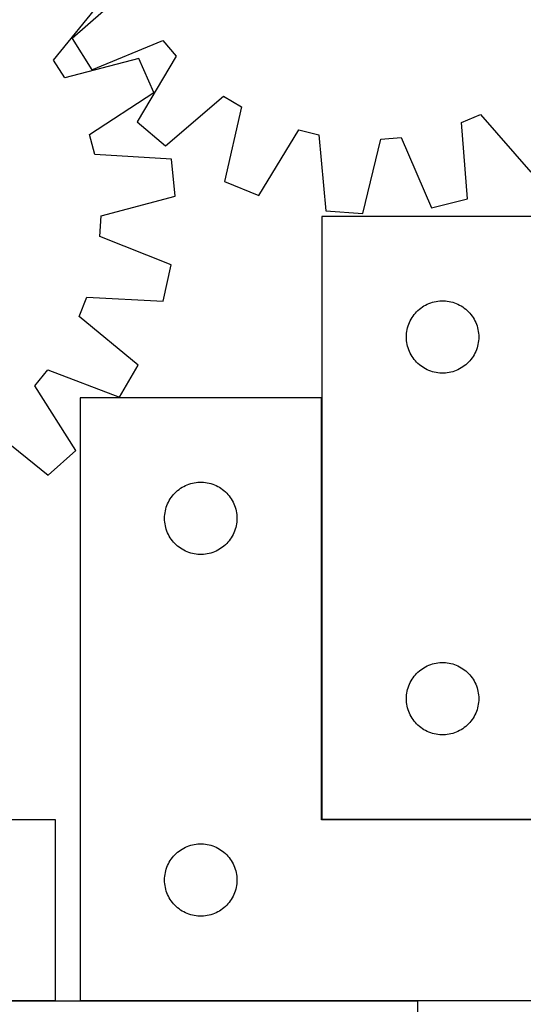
# Model space of a CAD drawing. Header units: millimetres. Extents: x 7 to 1493, y 7 to 2993.
# Tile 4 of 13: x 292 to 500, y 2113 to 2521. Entities that reach past the tile are written whole.
import ezdxf

# ---------------------------------------------------------------- set-up
doc = ezdxf.new("R2010")
doc.units = ezdxf.units.MM
doc.layers.add('COMMON', color=5, linetype='CONTINUOUS', true_color=0x0000ff)
doc.layers.add('CUT', color=7, linetype='CONTINUOUS', true_color=0x000000)

msp = doc.modelspace()

# ---------------------------------------------------------------- linework, layer by layer
at = {"layer": 'COMMON'}
for p, q in [((416.811497, 2364.404847), (416.811497, 2189.604848)), ((416.911498, 2189.504847), (616.711497, 2189.504847)), ((306.528991, 2114.248606), (6.694505, 2114.248606))]:
    msp.add_line(p, q, dxfattribs=at)
at = {"layer": 'CUT'}
for p, q in [((337.369996, 2534.324451), (313.475692, 2513.395117)), ((305.67266, 2504.332986), (325.643533, 2529.033977)), ((313.475692, 2513.395117), (321.606141, 2500.332715)), ((321.606141, 2500.332715), (350.934879, 2512.53107)), ((350.934879, 2512.53107), (356.548787, 2506.050067)), ((310.308414, 2497.119862), (305.67266, 2504.332986)), ((341.073177, 2505.025813), (310.308414, 2497.119862)), ((356.548787, 2506.050067), (340.291474, 2478.761342)), ((347.264493, 2490.940425), (341.073177, 2505.025813)), ((320.638037, 2473.619726), (347.264493, 2490.940425)), ((352.060494, 2468.850705), (376.184283, 2489.515109)), ((376.184283, 2489.515109), (383.526167, 2485.086101)), ((383.526167, 2485.086101), (376.497223, 2454.109195)), ((340.291474, 2478.761342), (352.060494, 2468.850705)), ((474.727385, 2478.547801), (482.625979, 2481.884205)), ((477.265632, 2446.885015), (474.727385, 2478.547801)), ((482.625979, 2481.884205), (503.555313, 2457.989901)), ((390.752781, 2448.320448), (407.310215, 2475.428124)), ((407.310215, 2475.428124), (415.661401, 2473.484654)), ((322.817923, 2465.327111), (320.638037, 2473.619726)), ((415.661401, 2473.484654), (418.548868, 2441.851803)), ((433.895531, 2440.751586), (441.265855, 2471.649047)), ((441.265855, 2471.649047), (449.808869, 2472.381356)), ((449.808869, 2472.381356), (462.330102, 2443.189003)), ((354.520026, 2463.339283), (322.817923, 2465.327111)), ((356.055693, 2448.030061), (354.520026, 2463.339283)), ((376.497223, 2454.109195), (390.752781, 2448.320448)), ((325.380038, 2439.785124), (356.055693, 2448.030061)), ((462.330102, 2443.189003), (477.265632, 2446.885015)), ((418.548868, 2441.851803), (433.895531, 2440.751586)), ((324.890674, 2431.224757), (325.380038, 2439.785124)), ((516.911498, 2439.604848), (416.911498, 2439.604848)), ((416.911498, 2439.604848), (416.911498, 2189.604848)), ((354.426892, 2419.537731), (324.890674, 2431.224757)), ((351.156589, 2404.503249), (354.426892, 2419.537731)), ((316.32377, 2398.150975), (319.434482, 2406.141147)), ((319.434482, 2406.141147), (351.156589, 2404.503249)), ((456.722398, 2400.613128), (457.3026, 2401.123055)), ((457.3026, 2401.123055), (457.908284, 2401.602437)), ((457.908284, 2401.602437), (458.537842, 2402.050003)), ((458.537842, 2402.050003), (459.189606, 2402.464567)), ((459.189606, 2402.464567), (459.861847, 2402.84503)), ((459.861847, 2402.84503), (460.552782, 2403.190382)), ((460.552782, 2403.190382), (461.26058, 2403.499707)), ((461.26058, 2403.499707), (461.983362, 2403.772186)), ((461.983362, 2403.772186), (462.719214, 2404.007096)), ((462.719214, 2404.007096), (463.466182, 2404.203814)), ((463.466182, 2404.203814), (464.222287, 2404.361817)), ((464.222287, 2404.361817), (464.985523, 2404.480688)), ((464.985523, 2404.480688), (465.753866, 2404.560111)), ((465.753866, 2404.560111), (466.525279, 2404.599875)), ((466.525279, 2404.599875), (467.297717, 2404.599875)), ((467.297717, 2404.599875), (468.06913, 2404.560111)), ((468.06913, 2404.560111), (468.837473, 2404.480688)), ((468.837473, 2404.480688), (469.60071, 2404.361817)), ((469.60071, 2404.361817), (470.356814, 2404.203814)), ((470.356814, 2404.203814), (471.103783, 2404.007096)), ((471.103783, 2404.007096), (471.839634, 2403.772186)), ((471.839634, 2403.772186), (472.562417, 2403.499707)), ((472.562417, 2403.499707), (473.270214, 2403.190382)), ((473.270214, 2403.190382), (473.961149, 2402.84503)), ((473.961149, 2402.84503), (474.63339, 2402.464567)), ((474.63339, 2402.464567), (475.285154, 2402.050003)), ((475.285154, 2402.050003), (475.914712, 2401.602437)), ((475.914712, 2401.602437), (476.520396, 2401.123055)), ((476.520396, 2401.123055), (477.100598, 2400.613128)), ((340.802893, 2377.90876), (316.32377, 2398.150975)), ((453.494192, 2396.311255), (453.85722, 2396.993069)), ((453.85722, 2396.993069), (454.254865, 2397.655291)), ((454.254865, 2397.655291), (454.686073, 2398.296164)), ((454.686073, 2398.296164), (455.149701, 2398.91399)), ((455.149701, 2398.91399), (455.644519, 2399.50713)), ((455.644519, 2399.50713), (456.169215, 2400.07401)), ((456.169215, 2400.07401), (456.722398, 2400.613128)), ((477.100598, 2400.613128), (477.653781, 2400.07401)), ((477.653781, 2400.07401), (478.178477, 2399.50713)), ((478.178477, 2399.50713), (478.673295, 2398.91399)), ((478.673295, 2398.91399), (479.136923, 2398.296164)), ((479.136923, 2398.296164), (479.568132, 2397.655291)), ((479.568132, 2397.655291), (479.965777, 2396.993069)), ((479.965777, 2396.993069), (480.328804, 2396.311255)), ((452.09018, 2391.913207), (452.228663, 2392.673129)), ((452.228663, 2392.673129), (452.406082, 2393.424915)), ((452.406082, 2393.424915), (452.621967, 2394.16657)), ((452.621967, 2394.16657), (452.875746, 2394.896129)), ((452.875746, 2394.896129), (453.166745, 2395.611656)), ((453.166745, 2395.611656), (453.494192, 2396.311255)), ((480.328804, 2396.311255), (480.656252, 2395.611656)), ((480.656252, 2395.611656), (480.94725, 2394.896129)), ((480.94725, 2394.896129), (481.201029, 2394.16657)), ((481.201029, 2394.16657), (481.416914, 2393.424915)), ((481.416914, 2393.424915), (481.594333, 2392.673129)), ((481.594333, 2392.673129), (481.732817, 2391.913207)), ((451.911498, 2389.604848), (451.931387, 2390.377029)), ((451.931387, 2388.832667), (451.911498, 2389.604848)), ((451.931387, 2390.377029), (451.991, 2391.147163)), ((451.991, 2388.062533), (451.931387, 2388.832667)), ((451.991, 2391.147163), (452.09018, 2391.913207)), ((481.732817, 2391.913207), (481.831996, 2391.147163)), ((481.831996, 2391.147163), (481.891609, 2390.377029)), ((481.891609, 2388.832667), (481.831996, 2388.062533)), ((481.891609, 2390.377029), (481.911498, 2389.604848)), ((481.911498, 2389.604848), (481.891609, 2388.832667)), ((452.09018, 2387.296489), (451.991, 2388.062533)), ((452.228663, 2386.536567), (452.09018, 2387.296489)), ((452.406082, 2385.784781), (452.228663, 2386.536567)), ((452.621967, 2385.043125), (452.406082, 2385.784781)), ((452.875746, 2384.313567), (452.621967, 2385.043125)), ((481.201029, 2385.043125), (480.94725, 2384.313567)), ((481.416914, 2385.784781), (481.201029, 2385.043125)), ((481.594333, 2386.536567), (481.416914, 2385.784781)), ((481.732817, 2387.296489), (481.594333, 2386.536567)), ((481.831996, 2388.062533), (481.732817, 2387.296489)), ((453.166745, 2383.598039), (452.875746, 2384.313567)), ((453.494192, 2382.898441), (453.166745, 2383.598039)), ((453.85722, 2382.216627), (453.494192, 2382.898441)), ((454.254865, 2381.554405), (453.85722, 2382.216627)), ((454.686073, 2380.913531), (454.254865, 2381.554405)), ((455.149701, 2380.295706), (454.686073, 2380.913531)), ((479.136923, 2380.913531), (478.673295, 2380.295706)), ((479.568132, 2381.554405), (479.136923, 2380.913531)), ((479.965777, 2382.216627), (479.568132, 2381.554405)), ((480.328804, 2382.898441), (479.965777, 2382.216627)), ((480.656252, 2383.598039), (480.328804, 2382.898441)), ((480.94725, 2384.313567), (480.656252, 2383.598039)), ((333.046739, 2364.620697), (340.802893, 2377.90876)), ((455.644519, 2379.702566), (455.149701, 2380.295706)), ((456.169215, 2379.135686), (455.644519, 2379.702566)), ((456.722398, 2378.596567), (456.169215, 2379.135686)), ((457.3026, 2378.086641), (456.722398, 2378.596567)), ((457.908284, 2377.607259), (457.3026, 2378.086641)), ((458.537842, 2377.159693), (457.908284, 2377.607259)), ((459.189606, 2376.745128), (458.537842, 2377.159693)), ((459.861847, 2376.364666), (459.189606, 2376.745128)), ((460.552782, 2376.019314), (459.861847, 2376.364666)), ((473.961149, 2376.364666), (473.270214, 2376.019314)), ((474.63339, 2376.745128), (473.961149, 2376.364666)), ((475.285154, 2377.159693), (474.63339, 2376.745128)), ((475.914712, 2377.607259), (475.285154, 2377.159693)), ((476.520396, 2378.086641), (475.914712, 2377.607259)), ((477.100598, 2378.596567), (476.520396, 2378.086641)), ((477.653781, 2379.135686), (477.100598, 2378.596567)), ((478.178477, 2379.702566), (477.653781, 2379.135686)), ((478.673295, 2380.295706), (478.178477, 2379.702566)), ((297.955799, 2369.343259), (303.383361, 2375.981101)), ((303.383361, 2375.981101), (333.046739, 2364.620697)), ((461.26058, 2375.709988), (460.552782, 2376.019314)), ((461.983362, 2375.437509), (461.26058, 2375.709988)), ((462.719214, 2375.2026), (461.983362, 2375.437509)), ((463.466182, 2375.005882), (462.719214, 2375.2026)), ((464.222287, 2374.847879), (463.466182, 2375.005882)), ((464.985523, 2374.729008), (464.222287, 2374.847879)), ((465.753866, 2374.649585), (464.985523, 2374.729008)), ((466.525279, 2374.609821), (465.753866, 2374.649585)), ((467.297717, 2374.609821), (466.525279, 2374.609821)), ((468.06913, 2374.649585), (467.297717, 2374.609821)), ((468.837473, 2374.729008), (468.06913, 2374.649585)), ((469.60071, 2374.847879), (468.837473, 2374.729008)), ((470.356814, 2375.005882), (469.60071, 2374.847879)), ((471.103783, 2375.2026), (470.356814, 2375.005882)), ((471.839634, 2375.437509), (471.103783, 2375.2026)), ((472.562417, 2375.709988), (471.839634, 2375.437509)), ((473.270214, 2376.019314), (472.562417, 2375.709988)), ((314.981641, 2342.527304), (297.955799, 2369.343259)), ((416.711497, 2364.404847), (316.711497, 2364.404847)), ((316.711497, 2364.404847), (316.711497, 2114.404847)), ((416.711497, 2189.404847), (416.711497, 2364.404847)), ((278.797872, 2352.257262), (303.498863, 2332.286388)), ((303.498863, 2332.286388), (314.981641, 2342.527304)), ((358.989605, 2327.264566), (359.661846, 2327.645029)), ((359.661846, 2327.645029), (360.352781, 2327.990381)), ((360.352781, 2327.990381), (361.060579, 2328.299706)), ((361.060579, 2328.299706), (361.783361, 2328.572185)), ((361.783361, 2328.572185), (362.519213, 2328.807095)), ((362.519213, 2328.807095), (363.266181, 2329.003813)), ((363.266181, 2329.003813), (364.022286, 2329.161816)), ((364.022286, 2329.161816), (364.785522, 2329.280687)), ((364.785522, 2329.280687), (365.553865, 2329.36011)), ((365.553865, 2329.36011), (366.325278, 2329.399874)), ((366.325278, 2329.399874), (367.097716, 2329.399874)), ((367.097716, 2329.399874), (367.869129, 2329.36011)), ((367.869129, 2329.36011), (368.637472, 2329.280687)), ((368.637472, 2329.280687), (369.400709, 2329.161816)), ((369.400709, 2329.161816), (370.156813, 2329.003813)), ((370.156813, 2329.003813), (370.903782, 2328.807095)), ((370.903782, 2328.807095), (371.639633, 2328.572185)), ((371.639633, 2328.572185), (372.362416, 2328.299706)), ((372.362416, 2328.299706), (373.070213, 2327.990381)), ((373.070213, 2327.990381), (373.761148, 2327.645029)), ((373.761148, 2327.645029), (374.433389, 2327.264566)), ((354.486072, 2323.096163), (354.9497, 2323.713989)), ((354.9497, 2323.713989), (355.444518, 2324.307129)), ((355.444518, 2324.307129), (355.969214, 2324.874009)), ((355.969214, 2324.874009), (356.522397, 2325.413127)), ((356.522397, 2325.413127), (357.102599, 2325.923054)), ((357.102599, 2325.923054), (357.708283, 2326.402436)), ((357.708283, 2326.402436), (358.337841, 2326.850002)), ((358.337841, 2326.850002), (358.989605, 2327.264566)), ((374.433389, 2327.264566), (375.085153, 2326.850002)), ((375.085153, 2326.850002), (375.714711, 2326.402436)), ((375.714711, 2326.402436), (376.320395, 2325.923054)), ((376.320395, 2325.923054), (376.900597, 2325.413127)), ((376.900597, 2325.413127), (377.45378, 2324.874009)), ((377.45378, 2324.874009), (377.978476, 2324.307129)), ((377.978476, 2324.307129), (378.473294, 2323.713989)), ((378.473294, 2323.713989), (378.936922, 2323.096163)), ((352.421966, 2318.966569), (352.675745, 2319.696128)), ((352.675745, 2319.696128), (352.966744, 2320.411655)), ((352.966744, 2320.411655), (353.294191, 2321.111254)), ((353.294191, 2321.111254), (353.657219, 2321.793068)), ((353.657219, 2321.793068), (354.054864, 2322.45529)), ((354.054864, 2322.45529), (354.486072, 2323.096163)), ((378.936922, 2323.096163), (379.368131, 2322.45529)), ((379.368131, 2322.45529), (379.765776, 2321.793068)), ((379.765776, 2321.793068), (380.128803, 2321.111254)), ((380.128803, 2321.111254), (380.456251, 2320.411655)), ((380.456251, 2320.411655), (380.747249, 2319.696128)), ((380.747249, 2319.696128), (381.001028, 2318.966569)), ((351.711497, 2314.404847), (351.731386, 2315.177028)), ((351.731386, 2315.177028), (351.790999, 2315.947162)), ((351.790999, 2315.947162), (351.890179, 2316.713206)), ((351.890179, 2316.713206), (352.028662, 2317.473128)), ((352.028662, 2317.473128), (352.206081, 2318.224914)), ((352.206081, 2318.224914), (352.421966, 2318.966569)), ((381.001028, 2318.966569), (381.216913, 2318.224914)), ((381.216913, 2318.224914), (381.394332, 2317.473128)), ((381.394332, 2317.473128), (381.532816, 2316.713206)), ((381.532816, 2316.713206), (381.631995, 2315.947162)), ((381.631995, 2315.947162), (381.691608, 2315.177028)), ((381.691608, 2315.177028), (381.711497, 2314.404847)), ((351.731386, 2313.632666), (351.711497, 2314.404847)), ((351.790999, 2312.862532), (351.731386, 2313.632666)), ((351.890179, 2312.096488), (351.790999, 2312.862532)), ((352.028662, 2311.336566), (351.890179, 2312.096488)), ((352.206081, 2310.58478), (352.028662, 2311.336566)), ((381.394332, 2311.336566), (381.216913, 2310.58478)), ((381.532816, 2312.096488), (381.394332, 2311.336566)), ((381.631995, 2312.862532), (381.532816, 2312.096488)), ((381.691608, 2313.632666), (381.631995, 2312.862532)), ((381.711497, 2314.404847), (381.691608, 2313.632666)), ((352.421966, 2309.843124), (352.206081, 2310.58478)), ((352.675745, 2309.113566), (352.421966, 2309.843124)), ((352.966744, 2308.398038), (352.675745, 2309.113566)), ((353.294191, 2307.69844), (352.966744, 2308.398038)), ((353.657219, 2307.016626), (353.294191, 2307.69844)), ((354.054864, 2306.354404), (353.657219, 2307.016626)), ((379.765776, 2307.016626), (379.368131, 2306.354404)), ((380.128803, 2307.69844), (379.765776, 2307.016626)), ((380.456251, 2308.398038), (380.128803, 2307.69844)), ((380.747249, 2309.113566), (380.456251, 2308.398038)), ((381.001028, 2309.843124), (380.747249, 2309.113566)), ((381.216913, 2310.58478), (381.001028, 2309.843124)), ((354.486072, 2305.71353), (354.054864, 2306.354404)), ((354.9497, 2305.095705), (354.486072, 2305.71353)), ((355.444518, 2304.502565), (354.9497, 2305.095705)), ((355.969214, 2303.935685), (355.444518, 2304.502565)), ((356.522397, 2303.396566), (355.969214, 2303.935685)), ((357.102599, 2302.88664), (356.522397, 2303.396566)), ((357.708283, 2302.407258), (357.102599, 2302.88664)), ((376.320395, 2302.88664), (375.714711, 2302.407258)), ((376.900597, 2303.396566), (376.320395, 2302.88664)), ((377.45378, 2303.935685), (376.900597, 2303.396566)), ((377.978476, 2304.502565), (377.45378, 2303.935685)), ((378.473294, 2305.095705), (377.978476, 2304.502565)), ((378.936922, 2305.71353), (378.473294, 2305.095705)), ((379.368131, 2306.354404), (378.936922, 2305.71353)), ((358.337841, 2301.959692), (357.708283, 2302.407258)), ((358.989605, 2301.545127), (358.337841, 2301.959692)), ((359.661846, 2301.164665), (358.989605, 2301.545127)), ((360.352781, 2300.819313), (359.661846, 2301.164665)), ((361.060579, 2300.509987), (360.352781, 2300.819313)), ((361.783361, 2300.237508), (361.060579, 2300.509987)), ((362.519213, 2300.002599), (361.783361, 2300.237508)), ((363.266181, 2299.805881), (362.519213, 2300.002599)), ((364.022286, 2299.647878), (363.266181, 2299.805881)), ((364.785522, 2299.529007), (364.022286, 2299.647878)), ((365.553865, 2299.449584), (364.785522, 2299.529007)), ((366.325278, 2299.40982), (365.553865, 2299.449584)), ((367.097716, 2299.40982), (366.325278, 2299.40982)), ((367.869129, 2299.449584), (367.097716, 2299.40982)), ((368.637472, 2299.529007), (367.869129, 2299.449584)), ((369.400709, 2299.647878), (368.637472, 2299.529007)), ((370.156813, 2299.805881), (369.400709, 2299.647878)), ((370.903782, 2300.002599), (370.156813, 2299.805881)), ((371.639633, 2300.237508), (370.903782, 2300.002599)), ((372.362416, 2300.509987), (371.639633, 2300.237508)), ((373.070213, 2300.819313), (372.362416, 2300.509987)), ((373.761148, 2301.164665), (373.070213, 2300.819313)), ((374.433389, 2301.545127), (373.761148, 2301.164665)), ((375.085153, 2301.959692), (374.433389, 2301.545127)), ((375.714711, 2302.407258), (375.085153, 2301.959692)), ((461.983362, 2253.772186), (462.719214, 2254.007096)), ((462.719214, 2254.007096), (463.466182, 2254.203814)), ((463.466182, 2254.203814), (464.222287, 2254.361817)), ((464.222287, 2254.361817), (464.985523, 2254.480688)), ((464.985523, 2254.480688), (465.753866, 2254.560111)), ((465.753866, 2254.560111), (466.525279, 2254.599875)), ((466.525279, 2254.599875), (467.297717, 2254.599875)), ((467.297717, 2254.599875), (468.06913, 2254.560111)), ((468.06913, 2254.560111), (468.837473, 2254.480688)), ((468.837473, 2254.480688), (469.60071, 2254.361817)), ((469.60071, 2254.361817), (470.356814, 2254.203814)), ((470.356814, 2254.203814), (471.103783, 2254.007096)), ((471.103783, 2254.007096), (471.839634, 2253.772186)), ((455.644519, 2249.50713), (456.169215, 2250.07401)), ((456.169215, 2250.07401), (456.722398, 2250.613128)), ((456.722398, 2250.613128), (457.3026, 2251.123055)), ((457.3026, 2251.123055), (457.908284, 2251.602437)), ((457.908284, 2251.602437), (458.537842, 2252.050003)), ((458.537842, 2252.050003), (459.189606, 2252.464567)), ((459.189606, 2252.464567), (459.861847, 2252.84503)), ((459.861847, 2252.84503), (460.552782, 2253.190382)), ((460.552782, 2253.190382), (461.26058, 2253.499707)), ((461.26058, 2253.499707), (461.983362, 2253.772186)), ((471.839634, 2253.772186), (472.562417, 2253.499707)), ((472.562417, 2253.499707), (473.270214, 2253.190382)), ((473.270214, 2253.190382), (473.961149, 2252.84503)), ((473.961149, 2252.84503), (474.63339, 2252.464567)), ((474.63339, 2252.464567), (475.285154, 2252.050003)), ((475.285154, 2252.050003), (475.914712, 2251.602437)), ((475.914712, 2251.602437), (476.520396, 2251.123055)), ((476.520396, 2251.123055), (477.100598, 2250.613128)), ((477.100598, 2250.613128), (477.653781, 2250.07401)), ((477.653781, 2250.07401), (478.178477, 2249.50713)), ((453.166745, 2245.611656), (453.494192, 2246.311255)), ((453.494192, 2246.311255), (453.85722, 2246.993069)), ((453.85722, 2246.993069), (454.254865, 2247.655291)), ((454.254865, 2247.655291), (454.686073, 2248.296164)), ((454.686073, 2248.296164), (455.149701, 2248.91399)), ((455.149701, 2248.91399), (455.644519, 2249.50713)), ((478.178477, 2249.50713), (478.673295, 2248.91399)), ((478.673295, 2248.91399), (479.136923, 2248.296164)), ((479.136923, 2248.296164), (479.568132, 2247.655291)), ((479.568132, 2247.655291), (479.965777, 2246.993069)), ((479.965777, 2246.993069), (480.328804, 2246.311255)), ((480.328804, 2246.311255), (480.656252, 2245.611656)), ((451.991, 2241.147163), (452.09018, 2241.913207)), ((452.09018, 2241.913207), (452.228663, 2242.673129)), ((452.228663, 2242.673129), (452.406082, 2243.424915)), ((452.406082, 2243.424915), (452.621967, 2244.16657)), ((452.621967, 2244.16657), (452.875746, 2244.896129)), ((452.875746, 2244.896129), (453.166745, 2245.611656)), ((480.656252, 2245.611656), (480.94725, 2244.896129)), ((480.94725, 2244.896129), (481.201029, 2244.16657)), ((481.201029, 2244.16657), (481.416914, 2243.424915)), ((481.416914, 2243.424915), (481.594333, 2242.673129)), ((481.594333, 2242.673129), (481.732817, 2241.913207)), ((481.732817, 2241.913207), (481.831996, 2241.147163)), ((451.911498, 2239.604848), (451.931387, 2240.377029)), ((451.931387, 2238.832667), (451.911498, 2239.604848)), ((451.931387, 2240.377029), (451.991, 2241.147163)), ((451.991, 2238.062533), (451.931387, 2238.832667)), ((452.09018, 2237.296489), (451.991, 2238.062533)), ((481.831996, 2238.062533), (481.732817, 2237.296489)), ((481.831996, 2241.147163), (481.891609, 2240.377029)), ((481.891609, 2238.832667), (481.831996, 2238.062533)), ((481.891609, 2240.377029), (481.911498, 2239.604848)), ((481.911498, 2239.604848), (481.891609, 2238.832667)), ((452.228663, 2236.536567), (452.09018, 2237.296489)), ((452.406082, 2235.784781), (452.228663, 2236.536567)), ((452.621967, 2235.043125), (452.406082, 2235.784781)), ((452.875746, 2234.313567), (452.621967, 2235.043125)), ((453.166745, 2233.598039), (452.875746, 2234.313567)), ((453.494192, 2232.898441), (453.166745, 2233.598039)), ((480.656252, 2233.598039), (480.328804, 2232.898441)), ((480.94725, 2234.313567), (480.656252, 2233.598039)), ((481.201029, 2235.043125), (480.94725, 2234.313567)), ((481.416914, 2235.784781), (481.201029, 2235.043125)), ((481.594333, 2236.536567), (481.416914, 2235.784781)), ((481.732817, 2237.296489), (481.594333, 2236.536567)), ((453.85722, 2232.216627), (453.494192, 2232.898441)), ((454.254865, 2231.554405), (453.85722, 2232.216627)), ((454.686073, 2230.913531), (454.254865, 2231.554405)), ((455.149701, 2230.295706), (454.686073, 2230.913531)), ((455.644519, 2229.702566), (455.149701, 2230.295706)), ((456.169215, 2229.135686), (455.644519, 2229.702566)), ((478.178477, 2229.702566), (477.653781, 2229.135686)), ((478.673295, 2230.295706), (478.178477, 2229.702566)), ((479.136923, 2230.913531), (478.673295, 2230.295706)), ((479.568132, 2231.554405), (479.136923, 2230.913531)), ((479.965777, 2232.216627), (479.568132, 2231.554405)), ((480.328804, 2232.898441), (479.965777, 2232.216627)), ((456.722398, 2228.596567), (456.169215, 2229.135686)), ((457.3026, 2228.086641), (456.722398, 2228.596567)), ((457.908284, 2227.607259), (457.3026, 2228.086641)), ((458.537842, 2227.159693), (457.908284, 2227.607259)), ((459.189606, 2226.745128), (458.537842, 2227.159693)), ((459.861847, 2226.364666), (459.189606, 2226.745128)), ((460.552782, 2226.019314), (459.861847, 2226.364666)), ((461.26058, 2225.709988), (460.552782, 2226.019314)), ((461.983362, 2225.437509), (461.26058, 2225.709988)), ((462.719214, 2225.2026), (461.983362, 2225.437509)), ((463.466182, 2225.005882), (462.719214, 2225.2026)), ((471.103783, 2225.2026), (470.356814, 2225.005882)), ((471.839634, 2225.437509), (471.103783, 2225.2026)), ((472.562417, 2225.709988), (471.839634, 2225.437509)), ((473.270214, 2226.019314), (472.562417, 2225.709988)), ((473.961149, 2226.364666), (473.270214, 2226.019314)), ((474.63339, 2226.745128), (473.961149, 2226.364666)), ((475.285154, 2227.159693), (474.63339, 2226.745128)), ((475.914712, 2227.607259), (475.285154, 2227.159693)), ((476.520396, 2228.086641), (475.914712, 2227.607259)), ((477.100598, 2228.596567), (476.520396, 2228.086641)), ((477.653781, 2229.135686), (477.100598, 2228.596567)), ((464.222287, 2224.847879), (463.466182, 2225.005882)), ((464.985523, 2224.729008), (464.222287, 2224.847879)), ((465.753866, 2224.649585), (464.985523, 2224.729008)), ((466.525279, 2224.609821), (465.753866, 2224.649585)), ((467.297717, 2224.609821), (466.525279, 2224.609821)), ((468.06913, 2224.649585), (467.297717, 2224.609821)), ((468.837473, 2224.729008), (468.06913, 2224.649585)), ((469.60071, 2224.847879), (468.837473, 2224.729008)), ((470.356814, 2225.005882), (469.60071, 2224.847879)), ((306.528991, 2189.348606), (106.528991, 2189.348606)), ((306.528991, 2114.348606), (306.528991, 2189.348606)), ((616.711497, 2189.404847), (416.711497, 2189.404847)), ((416.911498, 2189.604848), (716.911498, 2189.604848)), ((357.102599, 2175.923054), (357.708283, 2176.402436)), ((357.708283, 2176.402436), (358.337841, 2176.850002)), ((358.337841, 2176.850002), (358.989605, 2177.264566)), ((358.989605, 2177.264566), (359.661846, 2177.645029)), ((359.661846, 2177.645029), (360.352781, 2177.990381)), ((360.352781, 2177.990381), (361.060579, 2178.299706)), ((361.060579, 2178.299706), (361.783361, 2178.572185)), ((361.783361, 2178.572185), (362.519213, 2178.807095)), ((362.519213, 2178.807095), (363.266181, 2179.003813)), ((363.266181, 2179.003813), (364.022286, 2179.161816)), ((364.022286, 2179.161816), (364.785522, 2179.280687)), ((364.785522, 2179.280687), (365.553865, 2179.36011)), ((365.553865, 2179.36011), (366.325278, 2179.399874)), ((366.325278, 2179.399874), (367.097716, 2179.399874)), ((367.097716, 2179.399874), (367.869129, 2179.36011)), ((367.869129, 2179.36011), (368.637472, 2179.280687)), ((368.637472, 2179.280687), (369.400709, 2179.161816)), ((369.400709, 2179.161816), (370.156813, 2179.003813)), ((370.156813, 2179.003813), (370.903782, 2178.807095)), ((370.903782, 2178.807095), (371.639633, 2178.572185)), ((371.639633, 2178.572185), (372.362416, 2178.299706)), ((372.362416, 2178.299706), (373.070213, 2177.990381)), ((373.070213, 2177.990381), (373.761148, 2177.645029)), ((373.761148, 2177.645029), (374.433389, 2177.264566)), ((374.433389, 2177.264566), (375.085153, 2176.850002)), ((375.085153, 2176.850002), (375.714711, 2176.402436)), ((375.714711, 2176.402436), (376.320395, 2175.923054)), ((353.657219, 2171.793068), (354.054864, 2172.45529)), ((354.054864, 2172.45529), (354.486072, 2173.096163)), ((354.486072, 2173.096163), (354.9497, 2173.713989)), ((354.9497, 2173.713989), (355.444518, 2174.307129)), ((355.444518, 2174.307129), (355.969214, 2174.874009)), ((355.969214, 2174.874009), (356.522397, 2175.413127)), ((356.522397, 2175.413127), (357.102599, 2175.923054)), ((376.320395, 2175.923054), (376.900597, 2175.413127)), ((376.900597, 2175.413127), (377.45378, 2174.874009)), ((377.45378, 2174.874009), (377.978476, 2174.307129)), ((377.978476, 2174.307129), (378.473294, 2173.713989)), ((378.473294, 2173.713989), (378.936922, 2173.096163)), ((378.936922, 2173.096163), (379.368131, 2172.45529)), ((379.368131, 2172.45529), (379.765776, 2171.793068)), ((352.028662, 2167.473128), (352.206081, 2168.224914)), ((352.206081, 2168.224914), (352.421966, 2168.966569)), ((352.421966, 2168.966569), (352.675745, 2169.696128)), ((352.675745, 2169.696128), (352.966744, 2170.411655)), ((352.966744, 2170.411655), (353.294191, 2171.111254)), ((353.294191, 2171.111254), (353.657219, 2171.793068)), ((379.765776, 2171.793068), (380.128803, 2171.111254)), ((380.128803, 2171.111254), (380.456251, 2170.411655)), ((380.456251, 2170.411655), (380.747249, 2169.696128)), ((380.747249, 2169.696128), (381.001028, 2168.966569)), ((381.001028, 2168.966569), (381.216913, 2168.224914)), ((381.216913, 2168.224914), (381.394332, 2167.473128)), ((351.711497, 2164.404847), (351.731386, 2165.177028)), ((351.731386, 2163.632666), (351.711497, 2164.404847)), ((351.731386, 2165.177028), (351.790999, 2165.947162)), ((351.790999, 2165.947162), (351.890179, 2166.713206)), ((351.890179, 2166.713206), (352.028662, 2167.473128)), ((381.394332, 2167.473128), (381.532816, 2166.713206)), ((381.532816, 2166.713206), (381.631995, 2165.947162)), ((381.631995, 2165.947162), (381.691608, 2165.177028)), ((381.691608, 2165.177028), (381.711497, 2164.404847)), ((381.711497, 2164.404847), (381.691608, 2163.632666)), ((351.790999, 2162.862532), (351.731386, 2163.632666)), ((351.890179, 2162.096488), (351.790999, 2162.862532)), ((352.028662, 2161.336566), (351.890179, 2162.096488)), ((352.206081, 2160.58478), (352.028662, 2161.336566)), ((352.421966, 2159.843124), (352.206081, 2160.58478)), ((381.216913, 2160.58478), (381.001028, 2159.843124)), ((381.394332, 2161.336566), (381.216913, 2160.58478)), ((381.532816, 2162.096488), (381.394332, 2161.336566)), ((381.631995, 2162.862532), (381.532816, 2162.096488)), ((381.691608, 2163.632666), (381.631995, 2162.862532)), ((352.675745, 2159.113566), (352.421966, 2159.843124)), ((352.966744, 2158.398038), (352.675745, 2159.113566)), ((353.294191, 2157.69844), (352.966744, 2158.398038)), ((353.657219, 2157.016626), (353.294191, 2157.69844)), ((354.054864, 2156.354404), (353.657219, 2157.016626)), ((354.486072, 2155.71353), (354.054864, 2156.354404)), ((379.368131, 2156.354404), (378.936922, 2155.71353)), ((379.765776, 2157.016626), (379.368131, 2156.354404)), ((380.128803, 2157.69844), (379.765776, 2157.016626)), ((380.456251, 2158.398038), (380.128803, 2157.69844)), ((380.747249, 2159.113566), (380.456251, 2158.398038)), ((381.001028, 2159.843124), (380.747249, 2159.113566)), ((354.9497, 2155.095705), (354.486072, 2155.71353)), ((355.444518, 2154.502565), (354.9497, 2155.095705)), ((355.969214, 2153.935685), (355.444518, 2154.502565)), ((356.522397, 2153.396566), (355.969214, 2153.935685)), ((357.102599, 2152.88664), (356.522397, 2153.396566)), ((357.708283, 2152.407258), (357.102599, 2152.88664)), ((358.337841, 2151.959692), (357.708283, 2152.407258)), ((358.989605, 2151.545127), (358.337841, 2151.959692)), ((375.085153, 2151.959692), (374.433389, 2151.545127)), ((375.714711, 2152.407258), (375.085153, 2151.959692)), ((376.320395, 2152.88664), (375.714711, 2152.407258)), ((376.900597, 2153.396566), (376.320395, 2152.88664)), ((377.45378, 2153.935685), (376.900597, 2153.396566)), ((377.978476, 2154.502565), (377.45378, 2153.935685)), ((378.473294, 2155.095705), (377.978476, 2154.502565)), ((378.936922, 2155.71353), (378.473294, 2155.095705)), ((359.661846, 2151.164665), (358.989605, 2151.545127)), ((360.352781, 2150.819313), (359.661846, 2151.164665)), ((361.060579, 2150.509987), (360.352781, 2150.819313)), ((361.783361, 2150.237508), (361.060579, 2150.509987)), ((362.519213, 2150.002599), (361.783361, 2150.237508)), ((363.266181, 2149.805881), (362.519213, 2150.002599)), ((364.022286, 2149.647878), (363.266181, 2149.805881)), ((364.785522, 2149.529007), (364.022286, 2149.647878)), ((365.553865, 2149.449584), (364.785522, 2149.529007)), ((366.325278, 2149.40982), (365.553865, 2149.449584)), ((367.097716, 2149.40982), (366.325278, 2149.40982)), ((367.869129, 2149.449584), (367.097716, 2149.40982)), ((368.637472, 2149.529007), (367.869129, 2149.449584)), ((369.400709, 2149.647878), (368.637472, 2149.529007)), ((370.156813, 2149.805881), (369.400709, 2149.647878)), ((370.903782, 2150.002599), (370.156813, 2149.805881)), ((371.639633, 2150.237508), (370.903782, 2150.002599)), ((372.362416, 2150.509987), (371.639633, 2150.237508)), ((373.070213, 2150.819313), (372.362416, 2150.509987)), ((373.761148, 2151.164665), (373.070213, 2150.819313)), ((374.433389, 2151.545127), (373.761148, 2151.164665)), ((6.528991, 2114.348606), (306.528991, 2114.348606)), ((456.694505, 2114.148605), (6.694505, 2114.148605)), ((316.711497, 2114.404847), (616.711497, 2114.404847)), ((456.694505, 1764.148605), (456.694505, 2114.148605))]:
    msp.add_line(p, q, dxfattribs=at)

doc.saveas('drawing.dxf')
